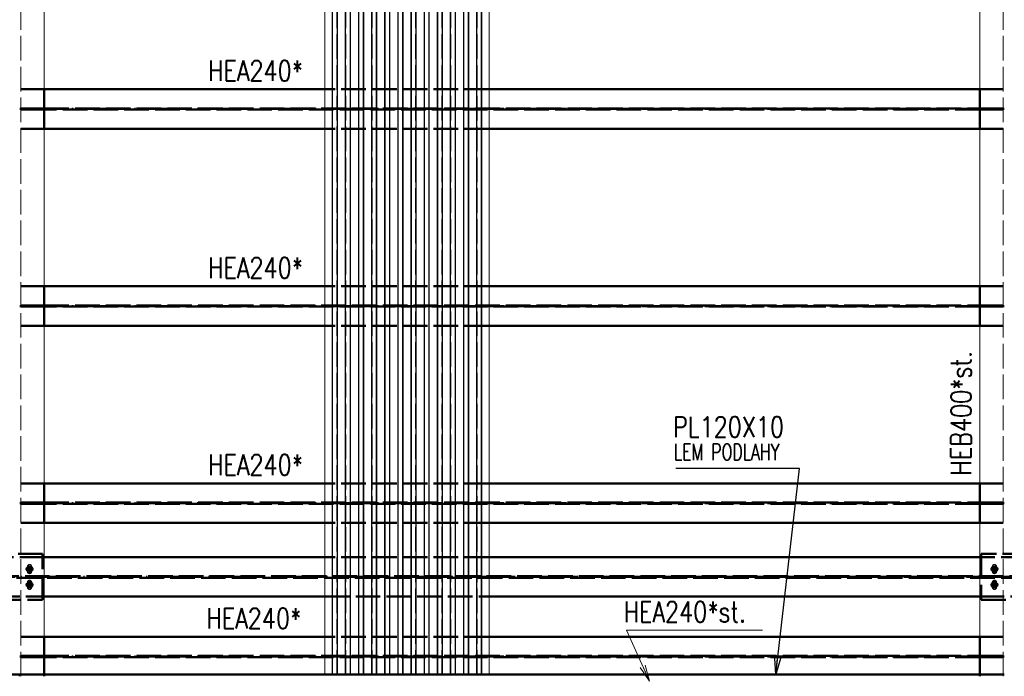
# Paper-space layout 'Layout1' of a CAD drawing. Extents: x -2 to 1677, y -36 to 422.
# Tile 36 of 100: x 358 to 478, y 173 to 253. Entities that reach past the tile are written whole.
import ezdxf

# ---------------------------------------------------------------- set-up
doc = ezdxf.new("R2010")
doc.units = 0
doc.linetypes.add('ACAD_ISO02W100', pattern=[15, 12, -3])
doc.linetypes.add('ACAD_ISO04W100', pattern=[30.5, 24, -3, 0.5, -3])
for name, color, linetype, lineweight in [('SS_1.ET-HALA_TaO-PRISTAVBA-PODLAH.NOSNIKY', 9, 'CONTINUOUS', 13), ('SS_2.ET-HALA_TaO-PRISTAVBA-JD', 40, 'CONTINUOUS', 50), ('SS_2.ET-HALA_TaO-PRISTAVBA-PODLAH.NOSNIKY', 172, 'CONTINUOUS', 50), ('SS_2.ET-HALA_TaO-PRISTAVBA-PODLAHA_LEM', 140, 'CONTINUOUS', 50), ('SS_2.ET-HALA_TaO-PRISTAVBA-TRAPEZ.PLECH', 153, 'CONTINUOUS', 18), ('SS_POPIS_PROFILU', 13, 'CONTINUOUS', 25), ('SS_POPIS_PROFILU_S355', 2, 'CONTINUOUS', 35), ('SS_STAV.OK-POPIS_PROFILU', 9, 'CONTINUOUS', 13)]:
    doc.layers.add(name, color=color, linetype=linetype, lineweight=lineweight)
doc.styles.add('romans.shx', font='romans.shx', dxfattribs={"height": 5})

psp = doc.layouts.get("Layout1")

# ---------------------------------------------------------------- linework, layer by layer
at = {"layer": 'SS_1.ET-HALA_TaO-PRISTAVBA-PODLAH.NOSNIKY', "color": 9, "linetype": 'ACAD_ISO02W100', "ltscale": 0.25}
for p, q in [((358.4058, 172.5264), (358.4058, 310.6264)), ((478.1358, 172.5264), (478.1358, 310.6264))]:
    psp.add_line(p, q, dxfattribs=at)
at = {"layer": 'SS_1.ET-HALA_TaO-PRISTAVBA-PODLAH.NOSNIKY', "color": 5, "linetype": 'Continuous', "ltscale": 0.25}
for p, q in [((361.2708, 244.0264), (361.2708, 263.2264)), ((475.2708, 263.2264), (475.2708, 244.0264)), ((361.2708, 220.0264), (361.2708, 239.2264)), ((475.2708, 239.2264), (475.2708, 220.0264)), ((361.2708, 196.0264), (361.2708, 215.2264)), ((475.2708, 215.2264), (475.2708, 196.0264)), ((361.2708, 177.3264), (361.2708, 191.2264)), ((475.2708, 191.2264), (475.2708, 177.3264))]:
    psp.add_line(p, q, dxfattribs=at)
at = {"layer": 'SS_1.ET-HALA_TaO-PRISTAVBA-PODLAH.NOSNIKY', "color": 3, "linetype": 'ACAD_ISO02W100', "ltscale": 0.25}
for p, q in [((359.2108, 185.2864), (359.2108, 185.8864)), ((359.7308, 185.8864), (359.7308, 185.2864)), ((476.8108, 185.2864), (476.8108, 185.8864)), ((477.3309, 185.8864), (477.3309, 185.2864)), ((359.2108, 183.3664), (359.2108, 183.9664)), ((359.7308, 183.9664), (359.7308, 183.3664)), ((476.8108, 183.3664), (476.8108, 183.9664)), ((477.3309, 183.9664), (477.3309, 183.3664))]:
    psp.add_line(p, q, dxfattribs=at)
at = {"layer": 'SS_1.ET-HALA_TaO-PRISTAVBA-PODLAH.NOSNIKY', "color": 3, "linetype": 'ACAD_ISO02W100', "ltscale": 0.25, "extrusion": (4.19734e-13, -1.7386e-13, -1)}
psp.add_arc((-359.4708, 185.8864), 0.26, 0, 180, dxfattribs=at)
at = {"layer": 'SS_1.ET-HALA_TaO-PRISTAVBA-PODLAH.NOSNIKY', "color": 3, "linetype": 'ACAD_ISO02W100', "ltscale": 0.25, "extrusion": (6.99557e-14, -2.89766e-14, -1)}
psp.add_arc((-477.0708, 185.8864), 0.26, 0, 180, dxfattribs=at)
at = {"layer": 'SS_1.ET-HALA_TaO-PRISTAVBA-PODLAH.NOSNIKY', "color": 3, "linetype": 'ACAD_ISO02W100', "ltscale": 0.25, "extrusion": (4.19734e-13, 1.7386e-13, -1)}
psp.add_arc((-359.4708, 185.2864), 0.26, 180, 0, dxfattribs=at)
at = {"layer": 'SS_1.ET-HALA_TaO-PRISTAVBA-PODLAH.NOSNIKY', "color": 3, "linetype": 'ACAD_ISO02W100', "ltscale": 0.25, "extrusion": (6.99557e-14, 2.89766e-14, -1)}
psp.add_arc((-477.0708, 185.2864), 0.26, 180, 0, dxfattribs=at)
at = {"layer": 'SS_1.ET-HALA_TaO-PRISTAVBA-PODLAH.NOSNIKY', "color": 3, "linetype": 'ACAD_ISO02W100', "ltscale": 0.25, "extrusion": (3.49779e-13, -1.44883e-13, -1)}
psp.add_arc((-359.4708, 183.9664), 0.26, 0, 180, dxfattribs=at)
at = {"layer": 'SS_1.ET-HALA_TaO-PRISTAVBA-PODLAH.NOSNIKY', "color": 3, "linetype": 'ACAD_ISO02W100', "ltscale": 0.25, "extrusion": (2.79823e-13, -1.15906e-13, -1)}
psp.add_arc((-477.0708, 183.9664), 0.26, 0, 180, dxfattribs=at)
at = {"layer": 'SS_1.ET-HALA_TaO-PRISTAVBA-PODLAH.NOSNIKY', "color": 3, "linetype": 'ACAD_ISO02W100', "ltscale": 0.25, "extrusion": (3.49779e-13, 1.44883e-13, -1)}
psp.add_arc((-359.4708, 183.3664), 0.26, 180, 0, dxfattribs=at)
at = {"layer": 'SS_1.ET-HALA_TaO-PRISTAVBA-PODLAH.NOSNIKY', "color": 3, "linetype": 'ACAD_ISO02W100', "ltscale": 0.25, "extrusion": (2.79823e-13, 1.15906e-13, -1)}
psp.add_arc((-477.0708, 183.3664), 0.26, 180, 0, dxfattribs=at)
at = {"layer": 'SS_2.ET-HALA_TaO-PRISTAVBA-JD', "color": 3, "linetype": 'ACAD_ISO02W100', "ltscale": 0.25}
for p, q in [((361.0708, 187.4264), (355.4708, 187.4264)), ((361.0708, 181.8264), (361.0708, 187.4264)), ((481.0708, 187.4264), (475.4708, 187.4264)), ((475.4708, 187.4264), (475.4708, 181.8264)), ((361.2708, 187.0264), (355.2708, 187.0264)), ((415.4708, 187.0264), (395.4708, 187.0264)), ((480.8708, 187.0264), (475.2708, 187.0264)), ((359.3708, 185.8464), (359.4708, 185.8464)), ((359.4708, 185.3264), (359.3708, 185.3264)), ((359.4708, 185.8464), (359.5708, 185.8464)), ((359.5708, 185.3264), (359.4708, 185.3264)), ((476.9708, 185.8464), (477.1708, 185.8464)), ((477.1708, 185.3264), (476.9708, 185.3264)), ((107.6708, 184.7264), (480.8708, 184.7264)), ((480.8708, 184.5264), (107.6708, 184.5264)), ((359.3708, 183.9264), (359.4708, 183.9264)), ((359.4708, 183.9264), (359.5708, 183.9264)), ((476.9708, 183.9264), (477.1708, 183.9264)), ((359.4708, 183.4064), (359.3708, 183.4064)), ((359.5708, 183.4064), (359.4708, 183.4064)), ((477.1708, 183.4064), (476.9708, 183.4064)), ((355.2708, 182.2264), (361.2708, 182.2264)), ((355.4708, 181.8264), (361.0708, 181.8264)), ((395.4708, 182.2264), (415.4708, 182.2264)), ((475.2708, 182.2264), (480.8708, 182.2264)), ((475.4708, 181.8264), (481.0708, 181.8264))]:
    psp.add_line(p, q, dxfattribs=at)
at = {"layer": 'SS_2.ET-HALA_TaO-PRISTAVBA-JD', "color": 7, "linetype": 'ACAD_ISO04W100', "ltscale": 0.25}
for p, q in [((359.4708, 186.0264), (359.4708, 185.1464)), ((359.4708, 186.0264), (359.4708, 185.1464)), ((477.0708, 186.0264), (477.0708, 185.1464)), ((477.0708, 186.0264), (477.0708, 185.1464)), ((359.9108, 185.5864), (359.0308, 185.5864)), ((359.9108, 185.5864), (359.0308, 185.5864)), ((477.5108, 185.5864), (476.6308, 185.5864)), ((477.5108, 185.5864), (476.6308, 185.5864)), ((107.6708, 184.6264), (480.8708, 184.6264)), ((359.9108, 183.6664), (359.0308, 183.6664)), ((359.9108, 183.6664), (359.0308, 183.6664)), ((359.4708, 184.1064), (359.4708, 183.2264)), ((359.4708, 184.1064), (359.4708, 183.2264)), ((477.5108, 183.6664), (476.6308, 183.6664)), ((477.5108, 183.6664), (476.6308, 183.6664)), ((477.0708, 184.1064), (477.0708, 183.2264)), ((477.0708, 184.1064), (477.0708, 183.2264))]:
    psp.add_line(p, q, dxfattribs=at)
at = {"layer": 'SS_2.ET-HALA_TaO-PRISTAVBA-JD', "color": 1, "linetype": 'Continuous', "ltscale": 0.25}
for p, q in [((395.4708, 187.0264), (361.2708, 187.0264)), ((475.2708, 187.0264), (415.4708, 187.0264)), ((361.2708, 182.2264), (395.4708, 182.2264)), ((415.4708, 182.2264), (475.2708, 182.2264))]:
    psp.add_line(p, q, dxfattribs=at)
at = {"layer": 'SS_2.ET-HALA_TaO-PRISTAVBA-JD', "color": 7, "linetype": 'Continuous', "ltscale": 0.25}
for points in [[(359.4708, 185.9464), (359.4708, 185.5864), (359.1108, 185.5864)], [(359.4708, 185.3464), (359.5627, 185.3647), (359.6405, 185.4167), (359.6926, 185.4945), (359.7108, 185.5864), (359.6926, 185.6782), (359.6405, 185.7561), (359.5627, 185.8081), (359.4708, 185.8264), (359.379, 185.8081), (359.3011, 185.7561), (359.2491, 185.6782), (359.2308, 185.5864), (359.2491, 185.4945), (359.3011, 185.4167), (359.379, 185.3647), (359.4708, 185.3464)], [(359.8308, 185.5864), (359.4708, 185.5864), (359.4708, 185.2264)], [(477.0708, 185.9464), (477.0708, 185.5864), (476.7108, 185.5864)], [(477.0708, 185.3464), (477.1627, 185.3647), (477.2405, 185.4167), (477.2926, 185.4945), (477.3108, 185.5864), (477.2926, 185.6782), (477.2405, 185.7561), (477.1627, 185.8081), (477.0708, 185.8264), (476.979, 185.8081), (476.9011, 185.7561), (476.8491, 185.6782), (476.8308, 185.5864), (476.8491, 185.4945), (476.9011, 185.4167), (476.979, 185.3647), (477.0708, 185.3464)], [(477.4308, 185.5864), (477.0708, 185.5864), (477.0708, 185.2264)], [(359.4708, 184.0264), (359.4708, 183.6664), (359.1108, 183.6664)], [(359.4708, 183.4264), (359.5627, 183.4447), (359.6405, 183.4967), (359.6926, 183.5745), (359.7108, 183.6664), (359.6926, 183.7582), (359.6405, 183.8361), (359.5627, 183.8881), (359.4708, 183.9064), (359.379, 183.8881), (359.3011, 183.8361), (359.2491, 183.7582), (359.2308, 183.6664), (359.2491, 183.5745), (359.3011, 183.4967), (359.379, 183.4447), (359.4708, 183.4264)], [(359.8308, 183.6664), (359.4708, 183.6664), (359.4708, 183.3064)], [(477.0708, 184.0264), (477.0708, 183.6664), (476.7108, 183.6664)], [(477.0708, 183.4264), (477.1627, 183.4447), (477.2405, 183.4967), (477.2926, 183.5745), (477.3108, 183.6664), (477.2926, 183.7582), (477.2405, 183.8361), (477.1627, 183.8881), (477.0708, 183.9064), (476.979, 183.8881), (476.9011, 183.8361), (476.8491, 183.7582), (476.8308, 183.6664), (476.8491, 183.5745), (476.9011, 183.4967), (476.979, 183.4447), (477.0708, 183.4264)], [(477.4308, 183.6664), (477.0708, 183.6664), (477.0708, 183.3064)]]:
    psp.add_lwpolyline(points, dxfattribs=at)
at = {"layer": 'SS_2.ET-HALA_TaO-PRISTAVBA-JD', "color": 3, "linetype": 'ACAD_ISO02W100', "ltscale": 0.25}
for centre in [(359.4708, 185.5864), (477.0708, 185.5864), (359.4708, 183.6664), (477.0708, 183.6664)]:
    psp.add_circle(centre, 0.26, dxfattribs=at)
at = {"layer": 'SS_2.ET-HALA_TaO-PRISTAVBA-JD', "color": 3, "linetype": 'ACAD_ISO02W100', "ltscale": 0.25, "extrusion": (1.32916e-12, -5.50556e-13, -1)}
psp.add_arc((-359.3708, 185.5864), 0.26, 270, 90, dxfattribs=at)
at = {"layer": 'SS_2.ET-HALA_TaO-PRISTAVBA-JD', "color": 3, "linetype": 'ACAD_ISO02W100', "ltscale": 0.25, "extrusion": (-7.60423e-13, 1.11929e-12, -1)}
psp.add_arc((-359.5708, 185.5864), 0.26, 90, 270, dxfattribs=at)
at = {"layer": 'SS_2.ET-HALA_TaO-PRISTAVBA-JD', "color": 3, "linetype": 'ACAD_ISO02W100', "ltscale": 0.25, "extrusion": (4.19734e-13, -1.7386e-13, -1)}
psp.add_arc((-476.9708, 185.5864), 0.26, 270, 90, dxfattribs=at)
at = {"layer": 'SS_2.ET-HALA_TaO-PRISTAVBA-JD', "color": 3, "linetype": 'ACAD_ISO02W100', "ltscale": 0.25, "extrusion": (2.45875e-13, 8.39469e-13, -1)}
psp.add_arc((-477.1708, 185.5864), 0.26, 90, 270, dxfattribs=at)
at = {"layer": 'SS_2.ET-HALA_TaO-PRISTAVBA-JD', "color": 3, "linetype": 'ACAD_ISO02W100', "ltscale": 0.25, "extrusion": (1.11929e-12, -4.63626e-13, -1)}
psp.add_arc((-359.3708, 183.6664), 0.26, 270, 90, dxfattribs=at)
at = {"layer": 'SS_2.ET-HALA_TaO-PRISTAVBA-JD', "color": 3, "linetype": 'ACAD_ISO02W100', "ltscale": 0.25, "extrusion": (-4.63626e-13, 1.11929e-12, -1)}
psp.add_arc((-359.5708, 183.6664), 0.26, 90, 270, dxfattribs=at)
at = {"layer": 'SS_2.ET-HALA_TaO-PRISTAVBA-JD', "color": 3, "linetype": 'ACAD_ISO02W100', "ltscale": 0.25, "extrusion": (5.59646e-13, -2.31813e-13, -1)}
psp.add_arc((-476.9708, 183.6664), 0.26, 270, 90, dxfattribs=at)
at = {"layer": 'SS_2.ET-HALA_TaO-PRISTAVBA-JD', "color": 3, "linetype": 'ACAD_ISO02W100', "ltscale": 0.25, "extrusion": (-2.31813e-13, 5.59646e-13, -1)}
psp.add_arc((-477.1708, 183.6664), 0.26, 90, 270, dxfattribs=at)
at = {"layer": 'SS_2.ET-HALA_TaO-PRISTAVBA-PODLAH.NOSNIKY', "color": 3, "linetype": 'ACAD_ISO02W100', "ltscale": 0.25}
for p, q in [((361.2708, 244.0264), (358.4059, 244.0264)), ((415.4708, 244.0264), (395.4708, 244.0264)), ((478.1358, 244.0264), (475.2708, 244.0264)), ((358.4059, 241.7014), (361.0708, 241.7014)), ((361.0708, 241.5514), (358.4059, 241.5514)), ((361.0708, 241.7014), (361.2123, 241.7014)), ((361.0708, 241.5514), (361.0708, 241.7014)), ((361.2123, 241.5514), (361.0708, 241.5514)), ((361.2123, 241.7014), (361.2708, 241.7014)), ((361.2708, 241.5514), (361.2123, 241.5514)), ((361.2708, 241.7014), (475.2708, 241.7014)), ((475.2708, 241.5514), (361.2708, 241.5514)), ((475.2708, 241.7014), (475.3294, 241.7014)), ((475.3294, 241.5514), (475.2708, 241.5514)), ((475.3294, 241.7014), (475.4708, 241.7014)), ((475.4708, 241.5514), (475.3294, 241.5514)), ((475.4708, 241.7014), (478.1358, 241.7014)), ((475.4708, 241.7014), (475.4708, 241.5514)), ((478.1358, 241.5514), (475.4708, 241.5514)), ((361.2708, 239.2264), (358.4059, 239.2264)), ((415.4708, 239.2264), (395.4708, 239.2264)), ((478.1358, 239.2264), (475.2708, 239.2264)), ((361.2708, 220.0264), (358.4059, 220.0264)), ((415.4708, 220.0264), (395.4708, 220.0264)), ((478.1358, 220.0264), (475.2708, 220.0264)), ((358.4059, 217.7014), (361.0708, 217.7014)), ((361.0708, 217.5514), (358.4059, 217.5514)), ((361.0708, 217.7014), (361.2123, 217.7014)), ((361.0708, 217.5514), (361.0708, 217.7014)), ((361.2123, 217.5514), (361.0708, 217.5514)), ((361.2123, 217.7014), (361.2708, 217.7014)), ((361.2708, 217.5514), (361.2123, 217.5514)), ((361.2708, 217.7014), (475.2708, 217.7014)), ((475.2708, 217.5514), (361.2708, 217.5514)), ((475.2708, 217.7014), (475.3294, 217.7014)), ((475.3294, 217.5514), (475.2708, 217.5514)), ((475.3294, 217.7014), (475.4708, 217.7014)), ((475.4708, 217.5514), (475.3294, 217.5514)), ((475.4708, 217.7014), (478.1358, 217.7014)), ((475.4708, 217.7014), (475.4708, 217.5514)), ((478.1358, 217.5514), (475.4708, 217.5514)), ((361.2708, 215.2264), (358.4059, 215.2264)), ((415.4708, 215.2264), (395.4708, 215.2264)), ((478.1358, 215.2264), (475.2708, 215.2264)), ((361.2708, 196.0264), (358.4059, 196.0264)), ((415.4708, 196.0264), (395.4708, 196.0264)), ((478.1358, 196.0264), (475.2708, 196.0264)), ((358.4059, 193.7014), (361.0708, 193.7014)), ((361.0708, 193.5514), (358.4059, 193.5514)), ((361.0708, 193.7014), (361.2123, 193.7014)), ((361.0708, 193.5514), (361.0708, 193.7014)), ((361.2123, 193.5514), (361.0708, 193.5514)), ((361.2123, 193.7014), (361.2708, 193.7014)), ((361.2708, 193.5514), (361.2123, 193.5514)), ((361.2708, 193.7014), (475.2708, 193.7014)), ((475.2708, 193.5514), (361.2708, 193.5514)), ((475.2708, 193.7014), (475.3294, 193.7014)), ((475.3294, 193.5514), (475.2708, 193.5514)), ((475.3294, 193.7014), (475.4708, 193.7014)), ((475.4708, 193.5514), (475.3294, 193.5514)), ((475.4708, 193.7014), (478.1358, 193.7014)), ((475.4708, 193.7014), (475.4708, 193.5514)), ((478.1358, 193.5514), (475.4708, 193.5514)), ((361.2708, 191.2264), (358.4059, 191.2264)), ((415.4708, 191.2264), (395.4708, 191.2264)), ((478.1358, 191.2264), (475.2708, 191.2264)), ((361.2708, 177.3264), (358.4059, 177.3264)), ((415.4708, 177.3264), (395.4708, 177.3264)), ((478.1358, 177.3264), (475.2708, 177.3264)), ((358.4059, 175.0014), (361.0708, 175.0014)), ((361.0708, 174.8514), (358.4059, 174.8514)), ((361.0708, 175.0014), (361.2123, 175.0014)), ((361.0708, 174.8514), (361.0708, 175.0014)), ((361.2123, 174.8514), (361.0708, 174.8514)), ((361.2123, 175.0014), (361.2708, 175.0014)), ((361.2708, 174.8514), (361.2123, 174.8514)), ((361.2708, 175.0014), (475.2708, 175.0014)), ((475.2708, 174.8514), (361.2708, 174.8514)), ((475.2708, 175.0014), (475.3294, 175.0014)), ((475.3294, 174.8514), (475.2708, 174.8514)), ((475.3294, 175.0014), (475.4708, 175.0014)), ((475.4708, 174.8514), (475.3294, 174.8514)), ((475.4708, 175.0014), (478.1358, 175.0014)), ((475.4708, 175.0014), (475.4708, 174.8514)), ((478.1358, 174.8514), (475.4708, 174.8514)), ((361.2708, 172.5264), (361.2708, 172.7264)), ((475.2708, 172.7264), (475.2708, 172.5264))]:
    psp.add_line(p, q, dxfattribs=at)
at = {"layer": 'SS_2.ET-HALA_TaO-PRISTAVBA-PODLAH.NOSNIKY', "color": 1, "linetype": 'Continuous', "ltscale": 0.25}
for p, q in [((395.4708, 244.0264), (361.2708, 244.0264)), ((361.2708, 239.2264), (361.2708, 244.0264)), ((475.2708, 244.0264), (415.4708, 244.0264)), ((475.2708, 244.0264), (475.2708, 239.2264)), ((395.4708, 239.2264), (361.2708, 239.2264)), ((475.2708, 239.2264), (415.4708, 239.2264)), ((395.4708, 220.0264), (361.2708, 220.0264)), ((361.2708, 215.2264), (361.2708, 220.0264)), ((475.2708, 220.0264), (415.4708, 220.0264)), ((475.2708, 220.0264), (475.2708, 215.2264)), ((395.4708, 215.2264), (361.2708, 215.2264)), ((475.2708, 215.2264), (415.4708, 215.2264)), ((395.4708, 196.0264), (361.2708, 196.0264)), ((361.2708, 191.2264), (361.2708, 196.0264)), ((475.2708, 196.0264), (415.4708, 196.0264)), ((475.2708, 196.0264), (475.2708, 191.2264)), ((395.4708, 191.2264), (361.2708, 191.2264)), ((475.2708, 191.2264), (415.4708, 191.2264)), ((395.4708, 177.3264), (361.2708, 177.3264)), ((361.2708, 172.7264), (361.2708, 177.3264)), ((475.2708, 177.3264), (415.4708, 177.3264)), ((475.2708, 177.3264), (475.2708, 172.7264))]:
    psp.add_line(p, q, dxfattribs=at)
at = {"layer": 'SS_2.ET-HALA_TaO-PRISTAVBA-PODLAH.NOSNIKY', "color": 7, "linetype": 'ACAD_ISO04W100', "ltscale": 0.25}
for p, q in [((478.2708, 241.6264), (358.2708, 241.6264)), ((478.2708, 217.6264), (358.2708, 217.6264)), ((478.2708, 193.6264), (358.2708, 193.6264)), ((478.2708, 174.9264), (358.2708, 174.9264))]:
    psp.add_line(p, q, dxfattribs=at)
at = {"layer": 'SS_2.ET-HALA_TaO-PRISTAVBA-PODLAHA_LEM', "color": 1, "linetype": 'Continuous', "ltscale": 0.25}
for p, q in [((358.2708, 172.7264), (238.2708, 172.7264)), ((478.2708, 172.7264), (358.2708, 172.7264)), ((358.2708, 172.5264), (358.2708, 172.7264))]:
    psp.add_line(p, q, dxfattribs=at)
at = {"layer": 'SS_2.ET-HALA_TaO-PRISTAVBA-TRAPEZ.PLECH', "color": 5, "linetype": 'Continuous', "ltscale": 0.25}
for p, q in [((395.4708, 316.4264), (395.4708, 172.7264)), ((396.347, 316.4264), (396.347, 172.7264)), ((396.412, 316.4264), (396.412, 172.7264)), ((396.9468, 316.4264), (396.9468, 172.7264)), ((396.9947, 316.4264), (396.9947, 172.7264)), ((397.947, 316.4264), (397.947, 172.7264)), ((397.9948, 316.4264), (397.9948, 172.7264)), ((398.5297, 316.4264), (398.5297, 172.7264)), ((398.5947, 316.4264), (398.5947, 172.7264)), ((399.547, 316.4264), (399.547, 172.7264)), ((399.612, 316.4264), (399.612, 172.7264)), ((400.1468, 316.4264), (400.1468, 172.7264)), ((400.1947, 316.4264), (400.1947, 172.7264)), ((401.147, 316.4264), (401.147, 172.7264)), ((401.1948, 316.4264), (401.1948, 172.7264)), ((401.7297, 316.4264), (401.7297, 172.7264)), ((401.7947, 316.4264), (401.7947, 172.7264)), ((402.747, 316.4264), (402.747, 172.7264)), ((402.812, 316.4264), (402.812, 172.7264)), ((403.3468, 316.4264), (403.3468, 172.7264)), ((403.3947, 316.4264), (403.3947, 172.7264)), ((404.347, 316.4264), (404.347, 172.7264)), ((404.3948, 316.4264), (404.3948, 172.7264)), ((404.9297, 316.4264), (404.9297, 172.7264)), ((404.9947, 316.4264), (404.9947, 172.7264)), ((405.947, 316.4264), (405.947, 172.7264)), ((406.012, 316.4264), (406.012, 172.7264)), ((406.5468, 316.4264), (406.5468, 172.7264)), ((406.5947, 316.4264), (406.5947, 172.7264)), ((407.547, 316.4264), (407.547, 172.7264)), ((407.5948, 316.4264), (407.5948, 172.7264)), ((408.1297, 316.4264), (408.1297, 172.7264)), ((408.1947, 316.4264), (408.1947, 172.7264)), ((409.147, 316.4264), (409.147, 172.7264)), ((409.212, 316.4264), (409.212, 172.7264)), ((409.7468, 316.4264), (409.7468, 172.7264)), ((409.7947, 316.4264), (409.7947, 172.7264)), ((410.747, 316.4264), (410.747, 172.7264)), ((410.7948, 316.4264), (410.7948, 172.7264)), ((411.3297, 316.4264), (411.3297, 172.7264)), ((411.3947, 316.4264), (411.3947, 172.7264)), ((412.347, 316.4264), (412.347, 172.7264)), ((412.412, 316.4264), (412.412, 172.7264)), ((412.9468, 316.4264), (412.9468, 172.7264)), ((412.9947, 316.4264), (412.9947, 172.7264)), ((413.947, 316.4264), (413.947, 172.7264)), ((413.9948, 316.4264), (413.9948, 172.7264)), ((414.5297, 316.4264), (414.5297, 172.7264)), ((414.5947, 172.7264), (414.5947, 316.4264)), ((415.4708, 172.7264), (415.4708, 316.4264))]:
    psp.add_line(p, q, dxfattribs=at)
at = {"layer": 'SS_2.ET-HALA_TaO-PRISTAVBA-TRAPEZ.PLECH', "color": 5, "linetype": 'ACAD_ISO02W100', "ltscale": 0.25}
for p, q in [((396.3948, 172.7264), (396.3948, 316.4264)), ((396.9297, 172.7264), (396.9297, 316.4264)), ((398.012, 172.7264), (398.012, 316.4264)), ((398.5468, 172.7264), (398.5468, 316.4264)), ((399.5948, 172.7264), (399.5948, 316.4264)), ((400.1297, 172.7264), (400.1297, 316.4264)), ((401.212, 172.7264), (401.212, 316.4264)), ((401.7468, 172.7264), (401.7468, 316.4264)), ((402.7948, 172.7264), (402.7948, 316.4264)), ((403.3297, 172.7264), (403.3297, 316.4264)), ((404.412, 172.7264), (404.412, 316.4264)), ((404.9468, 172.7264), (404.9468, 316.4264)), ((405.9948, 172.7264), (405.9948, 316.4264)), ((406.5297, 172.7264), (406.5297, 316.4264)), ((407.612, 172.7264), (407.612, 316.4264)), ((408.1468, 172.7264), (408.1468, 316.4264)), ((409.1948, 172.7264), (409.1948, 316.4264)), ((409.7297, 172.7264), (409.7297, 316.4264)), ((410.812, 172.7264), (410.812, 316.4264)), ((411.3468, 172.7264), (411.3468, 316.4264)), ((412.3948, 172.7264), (412.3948, 316.4264)), ((412.9297, 172.7264), (412.9297, 316.4264)), ((414.012, 172.7264), (414.012, 316.4264)), ((414.5468, 172.7264), (414.5468, 316.4264))]:
    psp.add_line(p, q, dxfattribs=at)
at = {"layer": 'SS_POPIS_PROFILU', "color": 0, "linetype": 'ByBlock'}
for p, q in [((450.4144, 172.7264), (450.3118, 174.7514)), ((450.4144, 172.7264), (450.6429, 174.7133)), ((450.9741, 174.6752), (450.4144, 172.7264))]:
    psp.add_line(p, q, dxfattribs=at)
at = {"layer": 'SS_POPIS_PROFILU', "color": 13}
psp.add_lwpolyline([(450.4144, 172.7264), (453.3037, 197.8486), (438.2561, 197.8486)], dxfattribs=at)
at = {"layer": 'SS_STAV.OK-POPIS_PROFILU', "color": 0, "linetype": 'ByBlock'}
for p, q in [((435.0151, 171.9264), (433.8942, 173.6159)), ((435.0151, 171.9264), (434.1984, 173.752)), ((434.5027, 173.8881), (435.0151, 171.9264))]:
    psp.add_line(p, q, dxfattribs=at)
at = {"layer": 'SS_STAV.OK-POPIS_PROFILU', "color": 9}
psp.add_lwpolyline([(435.0151, 171.9264), (432.2408, 178.128), (448.8122, 178.128)], dxfattribs=at)

# ---------------------------------------------------------------- texts
at = {"layer": 'SS_POPIS_PROFILU', "color": 13, "style": 'romans.shx'}
for s, height, width, p in [('PL120X10', 2.5, 0.8, (437.879, 201.6486)), ('LEM PODLAHY', 2, 0.7, (437.9921, 198.8486))]:
    psp.add_text(s, height=height, dxfattribs=dict(at, width=width)).set_placement(p)
at = {"layer": 'SS_POPIS_PROFILU_S355', "color": 2, "style": 'romans.shx', "width": 0.8}
for p in [(381.2156, 245.0364), (381.2156, 221.0364), (381.2156, 197.0364), (381.0101, 178.3364)]:
    psp.add_text('HEA240*', height=2.5, dxfattribs=at).set_placement(p)
at = {"layer": 'SS_STAV.OK-POPIS_PROFILU', "color": 9, "style": 'romans.shx', "width": 0.8}
psp.add_text('HEB400*st.', height=2.5, rotation=90, dxfattribs=at).set_placement((474.2498, 196.9711))
psp.add_text('HEA240*st.', height=2.5, dxfattribs=at).set_placement((431.8637, 179.128))

doc.saveas('drawing.dxf')
